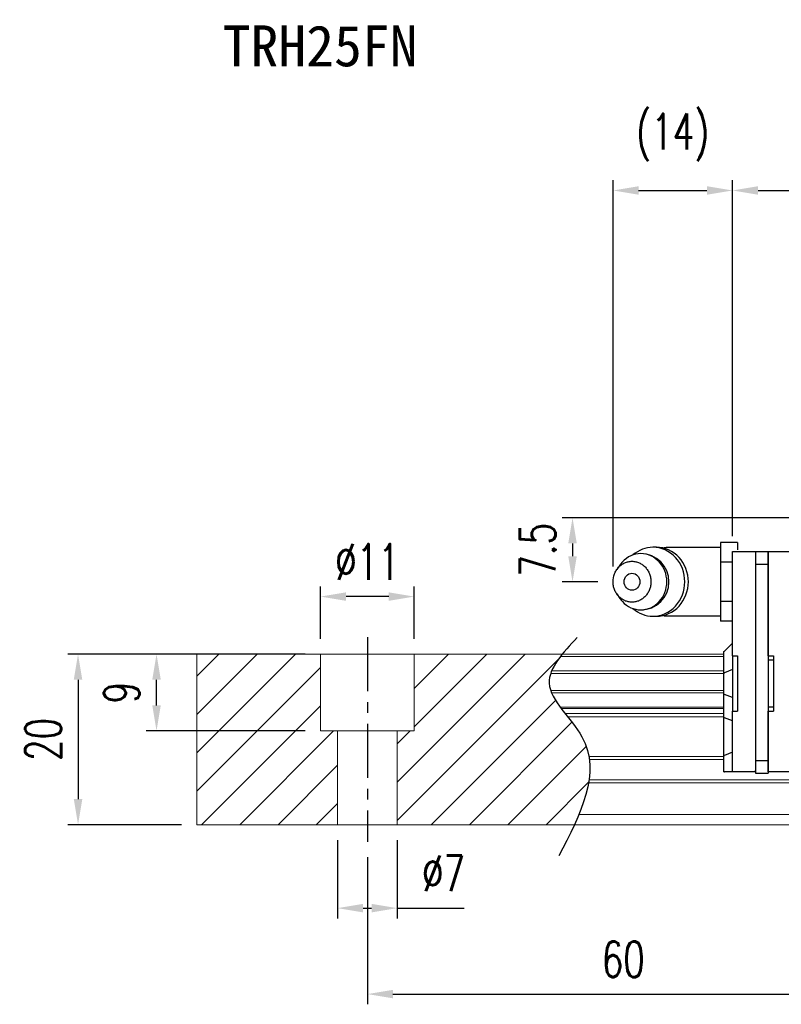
# Model space of a CAD drawing. Header units: millimetres. Extents: x 21 to 336, y 91 to 206.
# Tile 2 of 57: x 142 to 231, y 91 to 206. Entities that reach past the tile are written whole.
import ezdxf
from ezdxf.enums import TextEntityAlignment as Align

# ---------------------------------------------------------------- set-up
doc = ezdxf.new("R2010")
doc.units = ezdxf.units.MM
doc.header["$PDSIZE"] = -1
doc.linetypes.add('CENTER', pattern=[10.16, 6.35, -1.27, 1.27, -1.27])
for name, color, linetype in [('2', 7, 'Continuous'), ('CHA', 7, 'Continuous'), ('CL', 1, 'CENTER'), ('DIM', 4, 'Continuous'), ('OUT', 3, 'Continuous')]:
    doc.layers.add(name, color=color, linetype=linetype)
doc.styles.add('DIM-7', font='SIMPLEX.shx', dxfattribs={"width": 0.7, "bigfont": 'chineset.shx'})
doc.styles.add('T', font='kaiu.ttf')
doc.dimstyles.new('CNS', dxfattribs={"dimtxt": 3.5, "dimasz": 2.5, "dimexe": 1, "dimexo": 1.5, "dimgap": 0.09, "dimtad": 0, "dimdsep": 46, "dimtxsty": 'DIM-7', "dimcen": 0.09, "dimclrd": 1, "dimclre": 1, "dimclrt": 4, "dimadec": 0, "dimazin": 0, "dimtfac": 1, "dimtix": 1, "dimtmove": 2, "dimatfit": 3, "dimfxl": 1, "dimtvp": 0.971429, "dimtolj": 1, "dimarcsym": 0})

# ---------------------------------------------------------------- blocks, each defined once
blk = doc.blocks.new('*D8')
at = {"layer": 'DEFPOINTS', "color": 0}
for p in [(177.36, 138.6), (177.36, 131.84), (188.36, 131.84)]:
    blk.add_point(p, dxfattribs=at)
at = {"layer": 'DIM', "color": 7, "lineweight": -2}
for p, q in [((177.36, 133.64), (177.36, 139.8)), ((188.36, 133.64), (188.36, 139.8)), ((185.36, 138.6), (180.36, 138.6))]:
    blk.add_line(p, q, dxfattribs=at)
at = {"layer": 'DIM', "color": 7}
for points in [[(180.36, 139.1), (180.36, 138.1), (177.36, 138.6)], [(185.36, 139.1), (185.36, 138.1), (188.36, 138.6)]]:
    blk.add_solid(points, dxfattribs=at)
at = {"layer": 'DIM', "color": 7, "insert": (182.86, 142.68), "char_height": 4.2, "attachment_point": 5, "style": 'DIM-7'}
blk.add_mtext('\\A1;%%C11', dxfattribs=at)
blk = doc.blocks.new('*D9')
at = {"layer": 'DEFPOINTS', "color": 0}
for p in [(179.36, 111.84), (186.36, 111.84), (186.36, 102.05)]:
    blk.add_point(p, dxfattribs=at)
at = {"layer": 'DIM', "color": 7, "lineweight": -2}
for p, q in [((179.36, 110.04), (179.36, 100.85)), ((186.36, 110.04), (186.36, 100.85)), ((182.36, 102.05), (183.36, 102.05)), ((186.36, 102.05), (194.2, 102.05))]:
    blk.add_line(p, q, dxfattribs=at)
at = {"layer": 'DIM', "color": 7}
for points in [[(182.36, 102.55), (182.36, 101.55), (179.36, 102.05)], [(183.36, 102.55), (183.36, 101.55), (186.36, 102.05)]]:
    blk.add_solid(points, dxfattribs=at)
at = {"layer": 'DIM', "color": 7, "insert": (191.78, 106.13), "char_height": 4.2, "attachment_point": 5, "style": 'DIM-7'}
blk.add_mtext('\\A1;%%C7', dxfattribs=at)
blk = doc.blocks.new('*D10')
at = {"layer": 'DEFPOINTS', "color": 0}
for p in [(158.14, 131.84), (177.36, 131.84), (177.36, 122.84)]:
    blk.add_point(p, dxfattribs=at)
at = {"layer": 'DIM', "color": 7, "lineweight": -2}
for p, q in [((175.56, 131.84), (156.94, 131.84)), ((158.14, 125.84), (158.14, 128.84)), ((175.56, 122.84), (156.94, 122.84))]:
    blk.add_line(p, q, dxfattribs=at)
at = {"layer": 'DIM', "color": 7}
for points in [[(157.64, 128.84), (158.64, 128.84), (158.14, 131.84)], [(157.64, 125.84), (158.64, 125.84), (158.14, 122.84)]]:
    blk.add_solid(points, dxfattribs=at)
at = {"layer": 'DIM', "color": 7, "insert": (154.06, 127.34), "char_height": 4.2, "attachment_point": 5, "rotation": 90, "style": 'DIM-7'}
blk.add_mtext('\\A1;9', dxfattribs=at)
blk = doc.blocks.new('*D11')
at = {"layer": 'DEFPOINTS', "color": 0}
for p in [(182.86, 109.84), (242.86, 109.84), (242.86, 91.97)]:
    blk.add_point(p, dxfattribs=at)
at = {"layer": 'DIM', "color": 7, "lineweight": -2}
for p, q in [((182.86, 108.04), (182.86, 90.77)), ((242.86, 108.04), (242.86, 90.77)), ((185.86, 91.97), (239.86, 91.97))]:
    blk.add_line(p, q, dxfattribs=at)
at = {"layer": 'DIM', "color": 7}
for points in [[(185.86, 92.47), (185.86, 91.47), (182.86, 91.97)], [(239.86, 92.47), (239.86, 91.47), (242.86, 91.97)]]:
    blk.add_solid(points, dxfattribs=at)
at = {"layer": 'DIM', "color": 7, "insert": (212.86, 96.05), "char_height": 4.2, "attachment_point": 5, "style": 'DIM-7'}
blk.add_mtext('\\A1;60', dxfattribs=at)
blk = doc.blocks.new('*D16')
at = {"layer": 'DEFPOINTS', "color": 0}
for p in [(162.86, 131.84), (148.94, 111.84), (162.86, 111.84)]:
    blk.add_point(p, dxfattribs=at)
at = {"layer": 'DIM', "color": 7, "lineweight": -2}
for p, q in [((161.06, 131.84), (147.74, 131.84)), ((148.94, 128.84), (148.94, 114.84)), ((161.06, 111.84), (147.74, 111.84))]:
    blk.add_line(p, q, dxfattribs=at)
at = {"layer": 'DIM', "color": 7}
for points in [[(148.44, 128.84), (149.44, 128.84), (148.94, 131.84)], [(148.44, 114.84), (149.44, 114.84), (148.94, 111.84)]]:
    blk.add_solid(points, dxfattribs=at)
at = {"layer": 'DIM', "color": 7, "insert": (144.86, 121.84), "char_height": 4.2, "attachment_point": 5, "rotation": 90, "style": 'DIM-7'}
blk.add_mtext('\\A1;20', dxfattribs=at)
blk = doc.blocks.new('*D7')
at = {"layer": 'DEFPOINTS', "color": 0}
for p in [(315.06, 186.24), (225.66, 143.89), (315.06, 143.89)]:
    blk.add_point(p, dxfattribs=at)
at = {"layer": 'DIM', "color": 7, "lineweight": -2}
for p, q in [((225.66, 145.69), (225.66, 187.44)), ((315.06, 145.69), (315.06, 187.44)), ((228.66, 186.24), (312.06, 186.24))]:
    blk.add_line(p, q, dxfattribs=at)
at = {"layer": 'DIM', "color": 7}
for points in [[(228.66, 186.74), (228.66, 185.74), (225.66, 186.24)], [(312.06, 186.74), (312.06, 185.74), (315.06, 186.24)]]:
    blk.add_solid(points, dxfattribs=at)
at = {"layer": 'DIM', "color": 7, "insert": (270.36, 190.32), "char_height": 4.2, "attachment_point": 5, "style": 'DIM-7'}
blk.add_mtext('\\A1;89.4', dxfattribs=at)
blk = doc.blocks.new('*D37')
at = {"layer": 'DEFPOINTS', "color": 0}
for p in [(225.66, 186.24), (225.66, 143.89), (211.66, 140.31)]:
    blk.add_point(p, dxfattribs=at)
at = {"layer": 'DIM', "color": 7, "lineweight": -2}
for p, q in [((211.66, 142.11), (211.66, 187.44)), ((225.66, 145.69), (225.66, 187.44)), ((214.66, 186.24), (222.66, 186.24))]:
    blk.add_line(p, q, dxfattribs=at)
at = {"layer": 'DIM', "color": 7}
for points in [[(214.66, 186.74), (214.66, 185.74), (211.66, 186.24)], [(222.66, 186.74), (222.66, 185.74), (225.66, 186.24)]]:
    blk.add_solid(points, dxfattribs=at)
at = {"layer": 'DIM', "color": 7, "insert": (218.66, 192.46), "char_height": 4.2, "attachment_point": 5, "style": 'DIM-7'}
blk.add_mtext('\\A1;(14)', dxfattribs=at)
blk = doc.blocks.new('*D38')
at = {"layer": 'DEFPOINTS', "color": 0}
for p in [(240.86, 147.84), (206.91, 140.34), (211.66, 140.34)]:
    blk.add_point(p, dxfattribs=at)
at = {"layer": 'DIM', "color": 7, "lineweight": -2}
for p, q in [((239.06, 147.84), (205.71, 147.84)), ((206.91, 144.84), (206.91, 143.34)), ((209.86, 140.34), (205.71, 140.34))]:
    blk.add_line(p, q, dxfattribs=at)
at = {"layer": 'DIM', "color": 7}
for points in [[(206.41, 144.84), (207.41, 144.84), (206.91, 147.84)], [(206.41, 143.34), (207.41, 143.34), (206.91, 140.34)]]:
    blk.add_solid(points, dxfattribs=at)
at = {"layer": 'DIM', "color": 7, "insert": (202.83, 144.09), "char_height": 4.2, "attachment_point": 5, "rotation": 90, "style": 'DIM-7'}
blk.add_mtext('\\A1;7.5', dxfattribs=at)

msp = doc.modelspace()

# ---------------------------------------------------------------- linework, layer by layer
at = {"layer": '2', "color": 0, "linetype": 'Continuous'}
for p, q in [((216.752, 144.382), (216.337, 144.382)), ((226.263, 144.959), (224.263, 144.959)), ((224.263, 144.959), (224.263, 143.804)), ((226.263, 144.959), (226.263, 144.09)), ((224.263, 144.34), (217.88, 144.34)), ((224.263, 143.804), (224.263, 142.65)), ((225.663, 143.744), (225.663, 143.89)), ((225.663, 143.89), (228.363, 143.89)), ((225.663, 142.537), (225.663, 143.744)), ((228.363, 143.89), (228.363, 143.744)), ((228.363, 143.89), (229.863, 143.89)), ((228.363, 143.89), (228.363, 142.39)), ((228.363, 143.744), (228.363, 142.537)), ((229.863, 143.89), (229.863, 142.39)), ((229.863, 143.744), (229.863, 143.89)), ((229.863, 143.89), (232.563, 143.89)), ((229.863, 142.537), (229.863, 143.744)), ((212.459, 142.298), (212.095, 141.764)), ((225.663, 142.65), (224.263, 142.65)), ((224.263, 142.65), (224.263, 140.34)), ((225.663, 142.183), (225.663, 142.537)), ((225.663, 131.64), (225.663, 142.183)), ((228.363, 142.537), (228.363, 142.183)), ((228.363, 142.39), (229.863, 142.39)), ((228.363, 142.39), (228.363, 119.39)), ((228.363, 142.183), (228.363, 119.597)), ((229.863, 142.183), (229.863, 142.537)), ((229.863, 142.39), (229.863, 119.39)), ((229.863, 131.64), (229.863, 142.183)), ((224.263, 140.34), (224.263, 138.031)), ((212.095, 138.916), (212.459, 138.382)), ((225.663, 138.031), (224.263, 138.031)), ((224.263, 138.031), (224.263, 136.876)), ((216.337, 136.299), (216.752, 136.299)), ((217.88, 136.34), (224.263, 136.34)), ((224.263, 136.876), (224.263, 135.721)), ((225.663, 135.721), (224.263, 135.721)), ((225.663, 133.14), (224.713, 132.19)), ((224.663, 132.14), (224.713, 132.19)), ((224.663, 129.636), (224.663, 132.14)), ((225.663, 131.64), (225.663, 125.14)), ((225.663, 131.64), (226.263, 131.64)), ((226.263, 131.64), (226.263, 125.14)), ((229.863, 131.64), (230.463, 131.64)), ((230.463, 131.14), (229.863, 131.14)), ((230.463, 131.64), (230.463, 125.14)), ((224.663, 129.636), (224.713, 129.656)), ((224.663, 127.144), (224.663, 129.636)), ((225.663, 130.03), (224.713, 129.656)), ((224.663, 124.409), (224.663, 127.144)), ((224.663, 127.144), (224.713, 127.124)), ((225.663, 126.75), (224.713, 127.124)), ((225.663, 125.14), (226.263, 125.14)), ((225.663, 119.597), (225.663, 125.14)), ((230.463, 125.64), (229.863, 125.64)), ((229.863, 119.597), (229.863, 125.14)), ((229.863, 125.14), (230.463, 125.14)), ((224.663, 119.93), (224.663, 124.409)), ((224.663, 124.409), (224.713, 124.389)), ((225.663, 124.015), (224.713, 124.389)), ((225.663, 120.344), (224.713, 119.951)), ((224.663, 119.93), (224.713, 119.951)), ((224.663, 118.04), (224.663, 119.93)), ((225.663, 119.244), (225.663, 119.597)), ((225.663, 118.187), (225.663, 119.244)), ((228.363, 119.597), (228.363, 119.244)), ((228.363, 119.39), (228.363, 117.89)), ((228.363, 119.39), (229.863, 119.39)), ((228.363, 119.244), (228.363, 118.187)), ((229.863, 119.244), (229.863, 119.597)), ((229.863, 119.39), (229.863, 117.89)), ((229.863, 118.187), (229.863, 119.244)), ((224.663, 118.04), (224.713, 118.04)), ((225.663, 118.04), (224.713, 118.04)), ((225.663, 118.04), (225.663, 118.187)), ((228.363, 118.04), (225.663, 118.04)), ((228.363, 118.04), (228.363, 118.187)), ((228.363, 117.89), (229.863, 117.89)), ((229.863, 118.04), (229.863, 118.187)), ((232.563, 118.04), (229.863, 118.04))]:
    msp.add_line(p, q, dxfattribs=at)
for centre, radius, start, end in [((214.913, 140.34), 3.3, 270, 89.84908), ((217.88, 140.34), 4, 89.99998, 93.25686), ((217.88, 140.34), 4, 266.21721, 270.00002)]:
    msp.add_arc(centre, radius, start, end, dxfattribs=at)
msp.add_ellipse((213.88, 140.34), major_axis=(0, -1), ratio=0.9238797, dxfattribs=at)
for points, knots in [([(213.998, 137.191), (214.656, 136.622), (215.494, 136.299), (217.315, 136.299), (218.286, 136.734), (219.668, 138.231), (220.071, 139.282), (220.071, 141.398), (219.668, 142.45), (218.286, 143.946), (217.315, 144.382), (215.494, 144.382), (214.656, 144.058), (213.998, 143.489)], [0, 0, 0, 0, 0.150594, 0.150594, 0.325297, 0.325297, 0.5, 0.5, 0.674703, 0.674703, 0.849406, 0.849406, 1, 1, 1, 1]), ([(216.752, 136.299), (217.729, 136.299), (218.701, 136.734), (220.083, 138.231), (220.486, 139.282), (220.486, 141.398), (220.083, 142.45), (218.701, 143.946), (217.729, 144.382), (216.752, 144.382)], [0, 0, 0, 0, 0.25, 0.25, 0.5, 0.5, 0.75, 0.75, 1, 1, 1, 1]), ([(212.461, 138.382), (212.551, 138.249), (212.65, 138.123), (213.322, 137.396), (214.115, 137.04), (215.712, 137.04), (216.505, 137.396), (217.634, 138.618), (217.962, 139.476), (217.962, 141.204), (217.634, 142.063), (216.505, 143.284), (215.712, 143.64), (214.115, 143.64), (213.322, 143.284), (212.65, 142.557), (212.551, 142.431), (212.461, 142.299)], [0, 0, 0, 0, 0.0298911, 0.0298911, 0.1865941, 0.1865941, 0.343297, 0.343297, 0.5, 0.5, 0.656703, 0.656703, 0.8134059, 0.8134059, 0.9701089, 0.9701089, 1, 1, 1, 1]), ([(211.663, 140.34), (211.663, 140.183), (211.691, 139.869), (211.818, 139.416), (212.025, 138.998), (212.302, 138.632), (212.64, 138.332), (213.026, 138.108), (213.445, 137.971), (213.88, 137.925), (214.315, 137.971), (214.734, 138.108), (215.12, 138.332), (215.458, 138.632), (215.736, 138.998), (215.942, 139.416), (216.069, 139.869), (216.112, 140.34), (216.069, 140.811), (215.942, 141.264), (215.736, 141.682), (215.458, 142.048), (215.12, 142.349), (214.734, 142.572), (214.315, 142.709), (213.88, 142.756), (213.445, 142.709), (213.026, 142.572), (212.64, 142.348), (212.302, 142.048), (212.025, 141.682), (211.75, 141.128), (211.663, 140.653), (211.663, 140.34)], [0, 0, 0, 0, 0.0312594, 0.0625188, 0.0937782, 0.1250376, 0.156297, 0.1875564, 0.2188159, 0.2500753, 0.2813347, 0.3125941, 0.3438535, 0.3751129, 0.4063723, 0.4376317, 0.4688911, 0.5001505, 0.5314099, 0.5626693, 0.5939287, 0.6251882, 0.6564476, 0.687707, 0.7189664, 0.7502258, 0.7814852, 0.8127446, 0.844004, 0.8752634, 0.9065228, 0.9377822, 1, 1, 1, 1])]:
    msp.add_open_spline(points, degree=3, knots=knots, dxfattribs=at)
at = {"layer": 'CL', "color": 0}
msp.add_line((182.863, 133.84), (182.863, 109.84), dxfattribs=at)
at = {"layer": 'DIM', "color": 0}
for p, q in [((162.863, 129.261), (165.442, 131.84)), ((162.863, 124.771), (169.932, 131.84)), ((162.863, 120.28), (174.422, 131.84)), ((186.363, 116.84), (201.363, 131.84)), ((188.363, 127.82), (192.383, 131.84)), ((188.363, 123.33), (196.873, 131.84)), ((186.363, 112.35), (205.229, 131.216)), ((162.863, 115.79), (177.363, 130.29)), ((190.343, 111.84), (204.922, 126.419)), ((163.403, 111.84), (177.363, 125.8)), ((194.834, 111.84), (206.846, 123.852)), ((167.893, 111.84), (178.893, 122.84)), ((186.363, 121.33), (187.873, 122.84)), ((199.324, 111.84), (208.51, 121.026)), ((172.383, 111.84), (179.363, 118.82)), ((203.814, 111.84), (208.799, 116.825)), ((176.873, 111.84), (179.363, 114.33))]:
    msp.add_line(p, q, dxfattribs=at)
msp.add_open_spline([(207.464, 133.802), (205.782, 132.011), (202.124, 128.116), (211.649, 120.431), (207.834, 113.046), (205.321, 108.181)], degree=3, knots=[0, 0, 0, 0, 6.2737393, 13.647637, 27.8750855, 27.8750855, 27.8750855, 27.8750855], dxfattribs=at)
at = {"layer": 'OUT', "color": 0, "linetype": 'Continuous', "lineweight": 15}
for p, q in [((224.663, 131.84), (162.863, 131.84)), ((162.863, 131.84), (162.863, 111.84)), ((177.363, 122.84), (177.363, 131.84)), ((188.363, 122.84), (188.363, 131.84)), ((224.663, 131.584), (205.503, 131.584)), ((224.663, 129.58), (204.348, 129.58)), ((224.663, 129.874), (204.458, 129.874)), ((224.663, 127.6), (204.345, 127.6)), ((224.663, 127.305), (204.456, 127.305)), ((224.663, 125.625), (205.465, 125.625)), ((224.663, 125.461), (205.587, 125.461)), ((224.663, 124.867), (206.047, 124.867)), ((224.663, 124.513), (206.326, 124.513)), ((188.363, 122.84), (177.363, 122.84)), ((179.363, 122.84), (179.363, 111.84)), ((186.363, 122.84), (186.363, 111.84)), ((224.663, 119.847), (208.818, 119.847)), ((224.663, 119.494), (208.871, 119.494)), ((335.263, 116.733), (208.784, 116.733)), ((335.263, 117.087), (208.838, 117.087)), ((335.263, 113.04), (207.661, 113.04)), ((335.263, 111.84), (162.863, 111.84))]:
    msp.add_line(p, q, dxfattribs=at)

# ---------------------------------------------------------------- texts
at = {"layer": 'CHA', "color": 7, "style": 'T'}
msp.add_text('TRH25FN', height=4.8, dxfattribs=at).set_placement((177.319, 203.168), align=Align.MIDDLE)

# ---------------------------------------------------------------- dimensions: what is measured, and where the dimension line sits
at = {"layer": 'DIM', "color": 0}
for base, p1, p2, text, picture, middle in [((225.663, 186.239), (211.663, 140.309), (225.663, 143.89), '(<>)', '*D37', (218.663, 192.456)), ((177.363, 138.597), (188.363, 131.84), (177.363, 131.84), '%%C<>', '*D8', (182.863, 142.677))]:
    dim = msp.add_linear_dim(base=base, p1=p1, p2=p2, text=text, dimstyle='CNS', override={"dimscale": 1.2, "dimclrd": 7, "dimclre": 7, "dimclrt": 7}, dxfattribs=at)
    dim.commit()
    dim.dimension.update_dxf_attribs({"geometry": picture, "text_midpoint": middle})
for base, p1, p2, picture, middle in [((315.063, 186.239), (225.663, 143.89), (315.063, 143.89), '*D7', (270.363, 190.319)), ((242.863, 91.97), (182.863, 109.84), (242.863, 109.84), '*D11', (212.863, 96.05))]:
    dim = msp.add_linear_dim(base=base, p1=p1, p2=p2, dimstyle='CNS', override={"dimscale": 1.2, "dimclrd": 7, "dimclre": 7, "dimclrt": 7}, dxfattribs=at)
    dim.commit()
    dim.dimension.update_dxf_attribs({"geometry": picture, "text_midpoint": middle})
for base, p1, p2, picture, middle in [((206.914, 140.34), (240.863, 147.84), (211.663, 140.34), '*D38', (202.834, 144.09)), ((148.937, 111.84), (162.863, 131.84), (162.863, 111.84), '*D16', (144.857, 121.84)), ((158.137, 131.84), (177.363, 122.84), (177.363, 131.84), '*D10', (154.057, 127.34))]:
    dim = msp.add_linear_dim(base=base, p1=p1, p2=p2, angle=90, dimstyle='CNS', override={"dimscale": 1.2, "dimclrd": 7, "dimclre": 7, "dimclrt": 7}, dxfattribs=at)
    dim.commit()
    dim.dimension.update_dxf_attribs({"geometry": picture, "text_midpoint": middle})
dim = msp.add_linear_dim(base=(186.363, 102.047), p1=(179.363, 111.84), p2=(186.363, 111.84), text='%%C<>', dimstyle='CNS', override={"dimscale": 1.2, "dimclrd": 7, "dimclre": 7, "dimclrt": 7, "dimtmove": 0}, dxfattribs=at)
dim.commit()
dim.dimension.update_dxf_attribs({"geometry": '*D9', "text_midpoint": (191.781, 102.047), "dimtype": 160})

doc.saveas('drawing.dxf')
